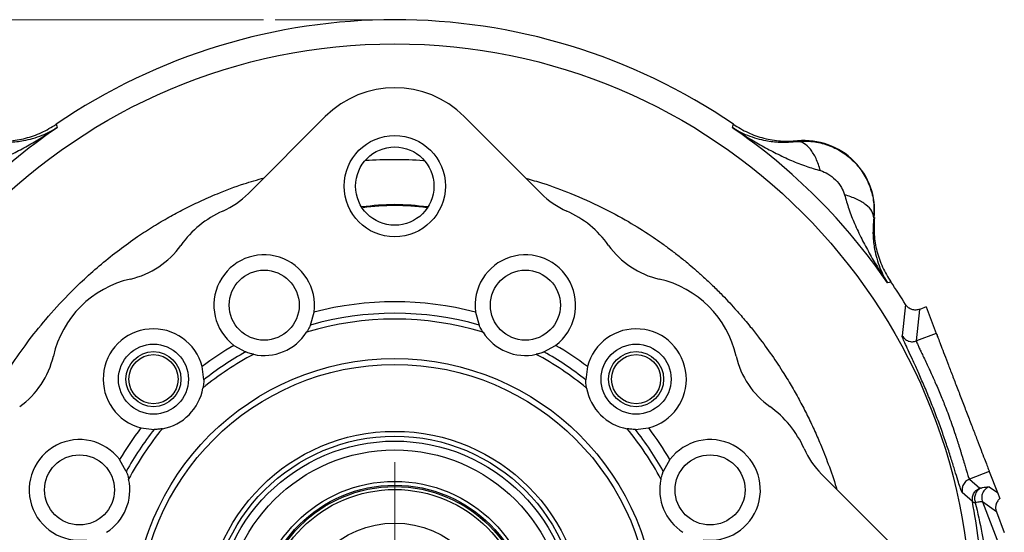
# Model space of a CAD drawing. Header units: inches. Extents: x 0.6 to 16.3, y 0.2 to 11.5.
# Tile 7 of 17: x 3.2 to 6.5, y 7.2 to 8.9. Entities that reach past the tile are written whole.
import ezdxf

# ---------------------------------------------------------------- set-up
doc = ezdxf.new("R2010")
doc.units = ezdxf.units.IN
doc.header["$MEASUREMENT"] = 0
doc.linetypes.add('CENTERX2', pattern=[0.8, 0.5, -0.1, 0.1, -0.1])
doc.styles.add('SLDTEXTSTYLE0', font='TXT', dxfattribs={"width": 0.75})
doc.dimstyles.new('SLDDIMSTYLE0', dxfattribs={"dimtxt": 0.137795, "dimasz": 0.14, "dimexe": 0, "dimexo": 0.0625, "dimgap": 0.034449, "dimtad": 0, "dimtih": 1, "dimtoh": 1, "dimdec": 1, "dimlfac": 1.5, "dimrnd": 1e-09, "dimzin": 12, "dimdsep": 46, "dimtxsty": 'SLDTEXTSTYLE0', "dimblk1": 'CLOSED', "dimblk2": 'CLOSED', "dimsah": 1, "dimcen": 0.09, "dimadec": 0, "dimazin": 3, "dimtfac": 1, "dimtdec": 1, "dimtofl": 0, "dimtmove": 0, "dimatfit": 3, "dimldrblk": 'CLOSED', "dimfxl": 0, "dimfrac": 2, "dimtolj": 1, "dimtzin": 12, "dimarcsym": 0})

# ---------------------------------------------------------------- blocks, each defined once
blk = doc.blocks.new('_Closed')
at = {"color": 0, "linetype": 'ByBlock', "lineweight": -2}
for p, q in [((-1, 0.166667), (0, 0)), ((-1, 0.166667), (-1, -0.166667)), ((0, 0), (-1, -0.166667)), ((0, 0), (-1, 0))]:
    blk.add_line(p, q, dxfattribs=at)
blk = doc.blocks.new('_D')
at = {"color": 7, "linetype": 'Continuous', "lineweight": 0}
for p, q in [((3.9981, 8.932), (1.4878, 8.932)), ((1.5271, 8.932), (1.5271, 8.1833)), ((1.3744, 8.1553), (1.3324, 8.1553)), ((1.3324, 8.1553), (1.3324, 7.9365)), ((1.6799, 8.1553), (1.7219, 8.1553)), ((1.7219, 8.1553), (1.7219, 7.9365)), ((1.3324, 7.9365), (1.3744, 7.9365)), ((1.7219, 7.9365), (1.6799, 7.9365)), ((1.5271, 4.0622), (1.5271, 7.7304)), ((3.2011, 4.0622), (1.4878, 4.0622))]:
    blk.add_line(p, q, dxfattribs=at)
at = {"color": 7, "linetype": 'Continuous', "lineweight": 18, "xscale": 0.14, "yscale": 0.14}
for p, rotation in [((1.5271, 8.932), 90.0000000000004), ((1.5271, 4.0622), 270.0000000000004)]:
    blk.add_blockref('_Closed', p, dxfattribs=dict(at, rotation=rotation))
at = {"color": 7, "linetype": 'Continuous', "lineweight": 18, "char_height": 0.1378, "attachment_point": 1, "style": 'SLDTEXTSTYLE0'}
for s, insert in [('186', (1.3744, 8.1142)), ('7.3', (1.3999, 7.908))]:
    blk.add_mtext(s, dxfattribs=dict(at, insert=insert))
blk = doc.blocks.new('SW_CENTERMARKSYMBOL_0')
at = {"color": 0, "linetype": 'Continuous', "lineweight": 18}
for p, q in [((0, 0.1312), (0, 0.5415)), ((0, 0), (0, 0.0656)), ((-0.1312, 0), (-0.5415, 0)), ((0, 0), (-0.0656, 0)), ((0, 0), (0, -0.0656)), ((0, 0), (0.0656, 0)), ((0.1312, 0), (0.5415, 0)), ((0, -0.1312), (0, -0.5415))]:
    blk.add_line(p, q, dxfattribs=at)

msp = doc.modelspace()

# ---------------------------------------------------------------- linework, layer by layer
at = {"color": 7, "linetype": 'CENTERX2', "lineweight": 18}
msp.add_line((4.4466, 8.932), (4.0375, 8.932), dxfattribs=at)
at = {"color": 7, "linetype": 'Continuous', "lineweight": 25}
for p, q in [((4.2092, 8.601), (3.9462, 8.338)), ((4.9471, 8.338), (4.6841, 8.601)), ((3.289, 8.5746), (3.2908, 8.5687)), ((3.2908, 8.5687), (3.2925, 8.5631)), ((5.6007, 8.5631), (5.6024, 8.5687)), ((5.6024, 8.5687), (5.6042, 8.5746)), ((5.8234, 8.5159), (5.8235, 8.5181)), ((6.0861, 8.2555), (6.0839, 8.2554)), ((6.1367, 8.0344), (6.1311, 8.0327)), ((6.1425, 8.0362), (6.1367, 8.0344)), ((6.193, 7.9585), (6.181, 7.852)), ((6.2631, 7.9506), (6.2414, 7.9422)), ((6.2631, 7.9506), (6.2978, 7.8602)), ((4.1581, 7.8884), (4.1705, 7.9326)), ((4.7228, 7.9326), (4.7351, 7.8884)), ((6.2302, 7.8342), (6.2414, 7.9422)), ((6.2978, 7.8602), (6.2302, 7.8342)), ((3.8966, 7.8191), (3.9366, 7.7966)), ((4.9566, 7.7966), (4.9966, 7.8191)), ((3.7936, 7.7011), (3.7882, 7.7467)), ((5.1051, 7.7467), (5.0996, 7.7011)), ((3.5786, 7.5371), (3.6241, 7.5316)), ((5.2691, 7.5316), (5.3146, 7.5371)), ((3.5286, 7.3886), (3.5061, 7.4286)), ((5.3871, 7.4286), (5.3646, 7.3886)), ((6.169, 7.1161), (5.906, 7.3791)), ((6.4791, 7.3879), (6.4115, 7.3619)), ((6.4791, 7.3879), (6.5067, 7.3161)), ((6.4115, 7.3619), (6.4465, 7.3308)), ((6.4217, 7.2855), (6.3868, 7.3158)), ((6.4789, 7.3358), (6.5067, 7.3161)), ((6.5067, 7.3161), (6.5146, 7.2954)), ((6.4559, 7.2842), (6.5256, 7.1024)), ((6.5032, 7.2506), (6.4559, 7.2842)), ((6.5032, 7.2506), (6.5304, 7.1798))]:
    msp.add_line(p, q, dxfattribs=at)
for centre, radius in [((4.4466, 6.8786), 1.9709), ((4.4466, 8.3633), 0.1732), ((4.4466, 8.3633), 0.1339), ((4.0002, 7.9565), 0.1197), ((4.8931, 7.9565), 0.1197), ((3.6217, 7.7036), 0.1197), ((5.2716, 7.7036), 0.1197), ((3.6217, 7.7036), 0.094), ((3.6217, 7.7036), 0.084), ((5.2716, 7.7036), 0.094), ((5.2716, 7.7036), 0.084), ((4.4466, 6.8786), 0.8953), ((4.4466, 6.8786), 0.8753), ((4.4466, 6.8786), 0.6467), ((4.4466, 6.8786), 0.6302), ((4.4466, 6.8786), 0.6134), ((3.3688, 7.3251), 0.1197), ((4.4466, 6.8786), 0.5833), ((5.5245, 7.3251), 0.1197), ((4.4466, 6.8786), 0.4758), ((4.4466, 6.8786), 0.4625), ((4.4466, 6.8786), 0.458), ((4.4466, 6.8786), 0.448), ((4.4466, 6.8786), 0.3333)]:
    msp.add_circle(centre, radius, dxfattribs=at)
for centre, radius, start, end in [((4.4466, 6.8786), 2.0533, 55.6839, 124.3161), ((4.4466, 8.3636), 0.3358, 45, 135), ((4.4466, 6.8786), 2.0419, 124.4163, 145.5837), ((4.4466, 6.8786), 2.0419, 34.4163, 55.5837), ((5.8462, 8.2782), 0.2409, 354.5811, 95.4189), ((3.7405, 8.5437), 0.2909, 293.9149, 315), ((5.1527, 8.5437), 0.2909, 225, 246.0851), ((4, 7.9586), 0.3491, 113.9149, 144.5938), ((4.8933, 7.9586), 0.3491, 35.4062, 66.0851), ((3.4783, 8.3294), 0.2909, 282.7863, 324.5938), ((5.4149, 8.3294), 0.2909, 215.4062, 257.2137), ((4.0002, 7.9565), 0.172, 352.0012, 232.9988), ((4.8931, 7.9565), 0.172, 307.0012, 187.9988), ((3.62, 7.7053), 0.3491, 102.7863, 167.2137), ((5.2733, 7.7053), 0.3491, 12.7863, 77.2137), ((4.4466, 6.8786), 2.0533, 31.7307, 34.3161), ((4.4466, 6.8786), 1.0895, 75.318, 104.682), ((4.4466, 6.8786), 1.0502, 74.0535, 105.9465), ((4.4466, 6.8786), 1.0302, 72.9714, 107.0286), ((3.6217, 7.7036), 0.172, 14.5012, 255.4988), ((4.0002, 7.9565), 0.172, 257.6743, 327.3257), ((4.8931, 7.9565), 0.172, 212.6743, 282.3257), ((5.2716, 7.7036), 0.172, 284.5012, 165.4988), ((4.4466, 6.8786), 1.0895, 120.318, 127.182), ((4.4466, 6.8786), 1.0895, 52.818, 59.682), ((2.9958, 7.8469), 0.2909, 305.4062, 347.2137), ((4.4466, 6.8786), 1.0302, 117.9714, 129.5286), ((4.4466, 6.8786), 1.0502, 119.0535, 128.4465), ((4.4466, 6.8786), 1.0302, 50.4714, 62.0286), ((4.4466, 6.8786), 1.0502, 51.5535, 60.9465), ((5.8974, 7.8469), 0.2909, 192.7863, 234.5938), ((3.6217, 7.7036), 0.172, 280.1743, 349.8257), ((5.2716, 7.7036), 0.172, 190.1743, 259.8257), ((5.5266, 7.3253), 0.3491, 23.9149, 54.5938), ((4.4466, 6.8786), 1.0895, 142.818, 149.682), ((4.4466, 6.8786), 1.0502, 141.5535, 150.9465), ((4.4466, 6.8786), 1.0302, 140.4714, 152.0286), ((4.4466, 6.8786), 1.0302, 27.9714, 39.5286), ((4.4466, 6.8786), 1.0502, 29.0535, 38.4465), ((4.4466, 6.8786), 1.0895, 30.318, 37.182), ((3.3688, 7.3251), 0.172, 37.0012, 277.9988), ((5.5245, 7.3251), 0.172, 262.0012, 142.9988), ((6.1117, 7.5847), 0.2909, 203.9149, 225), ((3.3688, 7.3251), 0.172, 302.6743, 12.3257), ((5.5245, 7.3251), 0.172, 167.6743, 237.3257)]:
    msp.add_arc(centre, radius, start, end, dxfattribs=at)
for points, knots in [([(2.9912, 8.4164), (3.0076, 8.421), (3.0416, 8.4305), (3.0917, 8.4508), (3.1419, 8.4744), (3.191, 8.5006), (3.2412, 8.5299), (3.2745, 8.5514), (3.2925, 8.5631)], [0, 0, 0, 0, 0.1486331, 0.3078874, 0.4785516, 0.6434186, 0.806588, 1, 1, 1, 1]), ([(3.0698, 8.5181), (3.089, 8.5172), (3.1276, 8.5155), (3.1847, 8.5257), (3.2397, 8.5444), (3.2726, 8.5645), (3.289, 8.5746)], [0, 0, 0, 0, 0.25, 0.499991, 0.749986, 1, 1, 1, 1]), ([(3.0699, 8.5159), (3.0902, 8.5145), (3.1289, 8.5118), (3.1734, 8.5177), (3.2101, 8.5262), (3.2404, 8.5365), (3.2683, 8.549), (3.2848, 8.5586), (3.2925, 8.5631)], [0, 0, 0, 0, 0.224415, 0.426368, 0.565915, 0.724691, 0.870242, 1, 1, 1, 1]), ([(5.6007, 8.5631), (5.6085, 8.5586), (5.6249, 8.549), (5.6528, 8.5365), (5.6832, 8.5262), (5.7198, 8.5177), (5.7643, 8.5118), (5.803, 8.5145), (5.8234, 8.5159)], [0, 0, 0, 0, 0.129758, 0.275309, 0.434085, 0.573632, 0.775585, 1, 1, 1, 1]), ([(5.6007, 8.5631), (5.6187, 8.5514), (5.652, 8.5299), (5.7022, 8.5006), (5.7513, 8.4744), (5.8015, 8.4508), (5.8517, 8.4305), (5.8856, 8.421), (5.902, 8.4164)], [0, 0, 0, 0, 0.19341, 0.356578, 0.521448, 0.69211, 0.851366, 1, 1, 1, 1]), ([(5.6042, 8.5746), (5.6207, 8.5645), (5.6536, 8.5444), (5.7085, 8.5257), (5.7657, 8.5155), (5.8042, 8.5172), (5.8235, 8.5181)], [0, 0, 0, 0, 0.250014, 0.500009, 0.75, 1, 1, 1, 1]), ([(5.8234, 8.5159), (5.8409, 8.5166), (5.876, 8.5179), (5.9277, 8.5051), (5.9754, 8.4821), (6.0169, 8.4489), (6.0501, 8.4074), (6.0731, 8.3597), (6.0859, 8.308), (6.0846, 8.2729), (6.0839, 8.2554)], [0, 0, 0, 0, 0.125496, 0.250568, 0.375355, 0.500001, 0.624646, 0.749433, 0.874504, 1, 1, 1, 1]), ([(5.902, 8.4164), (5.8972, 8.4307), (5.8876, 8.4592), (5.8677, 8.4912), (5.8457, 8.5123), (5.8308, 8.5147), (5.8234, 8.5159)], [0, 0, 0, 0, 0.250057, 0.5, 0.749943, 1, 1, 1, 1]), ([(5.902, 8.4164), (5.9105, 8.4132), (5.9292, 8.4063), (5.9536, 8.3857), (5.9742, 8.3612), (5.9812, 8.3425), (5.9844, 8.334)], [0, 0, 0, 0, 0.227358, 0.500018, 0.772307, 1, 1, 1, 1]), ([(6.0839, 8.2554), (6.0827, 8.2628), (6.0803, 8.2777), (6.0592, 8.2997), (6.0272, 8.3196), (5.9987, 8.3292), (5.9844, 8.334)], [0, 0, 0, 0, 0.2500574, 0.5, 0.7499426, 1, 1, 1, 1]), ([(5.9844, 8.334), (5.989, 8.3176), (5.9985, 8.2837), (6.0188, 8.2336), (6.0423, 8.1833), (6.0686, 8.1342), (6.0979, 8.084), (6.1194, 8.0508), (6.1311, 8.0327)], [0, 0, 0, 0, 0.148633, 0.307887, 0.478552, 0.643419, 0.806588, 1, 1, 1, 1]), ([(4.5562, 8.2896), (4.5197, 8.2932), (4.4469, 8.3003), (4.374, 8.2932), (4.3377, 8.2896)], [0, 0, 0, 0, 0.501609, 1, 1, 1, 1]), ([(6.0839, 8.2554), (6.0825, 8.235), (6.0798, 8.1963), (6.0857, 8.1518), (6.0942, 8.1152), (6.1045, 8.0848), (6.117, 8.057), (6.1266, 8.0405), (6.1311, 8.0327)], [0, 0, 0, 0, 0.224415, 0.426368, 0.565915, 0.724691, 0.870242, 1, 1, 1, 1]), ([(6.0861, 8.2555), (6.0852, 8.2362), (6.0835, 8.1977), (6.0937, 8.1405), (6.1124, 8.0856), (6.1325, 8.0527), (6.1425, 8.0362)], [0, 0, 0, 0, 0.25, 0.499991, 0.749986, 1, 1, 1, 1]), ([(6.2414, 7.9422), (6.237, 7.941), (6.2282, 7.9387), (6.2146, 7.9408), (6.2019, 7.9472), (6.1961, 7.9547), (6.193, 7.9585)], [0, 0, 0, 0, 0.245572, 0.491001, 0.735542, 1, 1, 1, 1]), ([(4.1581, 7.8884), (4.158, 7.8882), (4.1579, 7.8878), (4.1567, 7.8851), (4.1545, 7.8805), (4.1507, 7.8731), (4.147, 7.8671), (4.1449, 7.8636)], [0, 0, 0, 0, 0.145803, 0.291322, 0.446058, 0.683639, 1, 1, 1, 1]), ([(4.7483, 7.8636), (4.7463, 7.8669), (4.7428, 7.8726), (4.7389, 7.8802), (4.7366, 7.8851), (4.7353, 7.8879), (4.7352, 7.8882), (4.7351, 7.8884)], [0, 0, 0, 0, 0.296629, 0.532467, 0.714441, 0.866237, 1, 1, 1, 1]), ([(6.3868, 7.3158), (6.3858, 7.3175), (6.3837, 7.3208), (6.3777, 7.3387), (6.3695, 7.3649), (6.359, 7.3994), (6.3461, 7.4405), (6.3308, 7.4871), (6.3134, 7.5369), (6.2944, 7.5881), (6.2743, 7.6389), (6.2539, 7.6874), (6.2341, 7.7322), (6.2162, 7.7714), (6.201, 7.804), (6.1896, 7.8286), (6.1821, 7.8461), (6.1813, 7.85), (6.181, 7.852)], [0, 0, 0, 0, 0.063306, 0.126311, 0.189209, 0.251748, 0.31372, 0.376165, 0.438759, 0.500359, 0.56197, 0.624387, 0.686902, 0.748702, 0.810746, 0.874031, 0.937456, 1, 1, 1, 1]), ([(6.181, 7.852), (6.1838, 7.8481), (6.1893, 7.8403), (6.202, 7.8332), (6.2163, 7.8306), (6.2255, 7.833), (6.2302, 7.8342)], [0, 0, 0, 0, 0.250121, 0.5, 0.749879, 1, 1, 1, 1]), ([(6.2302, 7.8342), (6.2302, 7.8333), (6.2304, 7.8315), (6.2332, 7.8243), (6.2379, 7.8138), (6.2444, 7.8), (6.2523, 7.7832), (6.2615, 7.7642), (6.2704, 7.7453), (6.2788, 7.727), (6.2869, 7.7091), (6.299, 7.6816), (6.3141, 7.6463), (6.3298, 7.6073), (6.3423, 7.5738), (6.353, 7.544), (6.3609, 7.5206), (6.3664, 7.5039), (6.3697, 7.4939), (6.373, 7.4834), (6.3766, 7.472), (6.3801, 7.4607), (6.3838, 7.4486), (6.3885, 7.4329), (6.3938, 7.4148), (6.399, 7.3969), (6.4041, 7.3801), (6.4087, 7.3662), (6.4106, 7.3633), (6.4115, 7.3619)], [0, 0, 0, 0, 0.039223, 0.080835, 0.124852, 0.165709, 0.205078, 0.24976, 0.286555, 0.312099, 0.345103, 0.374668, 0.440756, 0.499758, 0.538344, 0.5801, 0.625033, 0.639249, 0.654427, 0.670567, 0.687669, 0.70882, 0.72691, 0.750006, 0.793996, 0.834451, 0.874983, 0.938848, 1, 1, 1, 1]), ([(3.9634, 7.7885), (3.9598, 7.7893), (3.9532, 7.7909), (3.9451, 7.7935), (3.94, 7.7954), (3.9371, 7.7965), (3.9368, 7.7966), (3.9366, 7.7966)], [0, 0, 0, 0, 0.296629, 0.532467, 0.714441, 0.866237, 1, 1, 1, 1]), ([(4.9566, 7.7966), (4.9564, 7.7966), (4.9561, 7.7964), (4.9533, 7.7953), (4.9485, 7.7936), (4.9406, 7.791), (4.9337, 7.7894), (4.9298, 7.7885)], [0, 0, 0, 0, 0.145803, 0.291322, 0.446058, 0.683639, 1, 1, 1, 1]), ([(3.7936, 7.7011), (3.7936, 7.7009), (3.7936, 7.7005), (3.7936, 7.6975), (3.7933, 7.6925), (3.7927, 7.6842), (3.7916, 7.6772), (3.791, 7.6732)], [0, 0, 0, 0, 0.145803, 0.291322, 0.446058, 0.683639, 1, 1, 1, 1]), ([(5.1023, 7.6732), (5.1017, 7.6769), (5.1006, 7.6836), (5.0999, 7.6921), (5.0997, 7.6975), (5.0996, 7.7006), (5.0996, 7.7009), (5.0996, 7.7011)], [0, 0, 0, 0, 0.296629, 0.532467, 0.714441, 0.866237, 1, 1, 1, 1]), ([(3.652, 7.5343), (3.6483, 7.5337), (3.6416, 7.5326), (3.6331, 7.5319), (3.6277, 7.5317), (3.6247, 7.5316), (3.6243, 7.5316), (3.6241, 7.5316)], [0, 0, 0, 0, 0.296629, 0.532467, 0.714441, 0.866237, 1, 1, 1, 1]), ([(5.2691, 7.5316), (5.2689, 7.5316), (5.2685, 7.5316), (5.2655, 7.5317), (5.2605, 7.5319), (5.2522, 7.5326), (5.2452, 7.5337), (5.2412, 7.5343)], [0, 0, 0, 0, 0.1458028, 0.2913219, 0.4460576, 0.6836385, 1, 1, 1, 1]), ([(3.5286, 7.3886), (3.5287, 7.3884), (3.5288, 7.3881), (3.5299, 7.3853), (3.5316, 7.3805), (3.5342, 7.3726), (3.5359, 7.3657), (3.5368, 7.3618)], [0, 0, 0, 0, 0.145803, 0.291322, 0.446058, 0.683639, 1, 1, 1, 1]), ([(5.3564, 7.3618), (5.3573, 7.3655), (5.3589, 7.3721), (5.3615, 7.3802), (5.3633, 7.3853), (5.3644, 7.3881), (5.3646, 7.3885), (5.3646, 7.3886)], [0, 0, 0, 0, 0.296629, 0.532467, 0.714441, 0.866237, 1, 1, 1, 1]), ([(6.4115, 7.3619), (6.4067, 7.3594), (6.3973, 7.3544), (6.3888, 7.3417), (6.3852, 7.3283), (6.3863, 7.32), (6.3868, 7.3158)], [0, 0, 0, 0, 0.279846, 0.55926, 0.779591, 1, 1, 1, 1]), ([(6.4217, 7.2855), (6.4212, 7.2907), (6.4203, 7.3012), (6.4263, 7.3151), (6.4354, 7.3253), (6.4428, 7.329), (6.4465, 7.3308)], [0, 0, 0, 0, 0.279846, 0.559282, 0.779604, 1, 1, 1, 1]), ([(6.4508, 7.3315), (6.4467, 7.3291), (6.4385, 7.3244), (6.4307, 7.3116), (6.4276, 7.2963), (6.4301, 7.2863), (6.4313, 7.2812)], [0, 0, 0, 0, 0.250166, 0.5, 0.749834, 1, 1, 1, 1]), ([(6.4508, 7.3315), (6.4496, 7.3312), (6.4474, 7.3306), (6.4468, 7.3308), (6.4465, 7.3308)], [0, 0, 0, 0, 0.501706, 1, 1, 1, 1]), ([(6.4508, 7.3315), (6.4582, 7.3333), (6.473, 7.3369), (6.4769, 7.3362), (6.4789, 7.3358)], [0, 0, 0, 0, 0.499968, 1, 1, 1, 1]), ([(6.4181, 6.4874), (6.4241, 6.5201), (6.4366, 6.5878), (6.4489, 6.6886), (6.4567, 6.7915), (6.4597, 6.9026), (6.4559, 7.0243), (6.4441, 7.1553), (6.4292, 7.2416), (6.4217, 7.2855)], [0, 0, 0, 0, 0.120024, 0.249205, 0.369646, 0.499267, 0.662186, 0.82805, 1, 1, 1, 1]), ([(6.4217, 7.2855), (6.4224, 7.2845), (6.4239, 7.2825), (6.4288, 7.2816), (6.4313, 7.2812)], [0, 0, 0, 0, 0.50124, 1, 1, 1, 1]), ([(6.4559, 7.2842), (6.4537, 7.2846), (6.45, 7.2854), (6.4369, 7.2825), (6.4313, 7.2812)], [0, 0, 0, 0, 0.569736, 1, 1, 1, 1]), ([(6.4313, 7.2812), (6.4391, 7.2468), (6.454, 7.181), (6.472, 7.0797), (6.486, 6.9806), (6.4964, 6.878), (6.5027, 6.7774), (6.505, 6.6736), (6.5034, 6.5725), (6.4987, 6.5044), (6.4965, 6.4719)], [0, 0, 0, 0, 0.132276, 0.252755, 0.383693, 0.503714, 0.633254, 0.753564, 0.882241, 1, 1, 1, 1]), ([(6.5146, 7.2954), (6.5114, 7.2921), (6.5053, 7.2856), (6.5009, 7.2734), (6.5001, 7.2614), (6.5022, 7.2541), (6.5032, 7.2506)], [0, 0, 0, 0, 0.278469, 0.537955, 0.77846, 1, 1, 1, 1])]:
    msp.add_open_spline(points, degree=3, knots=knots, dxfattribs=at)
at = {"color": 8, "linetype": 'Continuous', "lineweight": 25}
for points, knots in [([(4.3464, 8.4513), (4.3464, 8.4514), (4.3789, 8.4543), (4.445, 8.4542), (4.5115, 8.4542), (4.5451, 8.4511), (4.5455, 8.451)], [0, 0, 0, 0, 0.000228, 0.491696, 0.994251, 1, 1, 1, 1]), ([(2.9365, 7.3283), (2.9397, 7.3396), (2.9542, 7.3909), (2.9868, 7.4734), (3.0328, 7.5746), (3.0817, 7.6655), (3.1338, 7.7496), (3.1907, 7.8306), (3.2551, 7.9114), (3.3212, 7.9839), (3.3853, 8.0463), (3.4436, 8.0978), (3.5041, 8.1461), (3.5638, 8.189), (3.6206, 8.2258), (3.6734, 8.257), (3.726, 8.2852), (3.7812, 8.3121), (3.8495, 8.3417), (3.9226, 8.3696), (3.9767, 8.385), (3.9998, 8.3916)], [0, 0, 0, 0, 0.0224533, 0.101956, 0.1694061, 0.2352002, 0.2993533, 0.3586108, 0.4244461, 0.4968775, 0.5462364, 0.5956169, 0.6456364, 0.6944021, 0.7361661, 0.7750425, 0.8116509, 0.8504866, 0.8924209, 0.9541407, 1, 1, 1, 1]), ([(4.8952, 8.3899), (4.9141, 8.3846), (4.9662, 8.37), (5.053, 8.3374), (5.1512, 8.2938), (5.2424, 8.2448), (5.3076, 8.2041), (5.3529, 8.1731), (5.3835, 8.1509), (5.4152, 8.1268), (5.4446, 8.103), (5.4726, 8.0792), (5.4999, 8.055), (5.5299, 8.027), (5.5672, 7.9902), (5.6053, 7.9497), (5.6385, 7.9116), (5.6655, 7.879), (5.697, 7.839), (5.7356, 7.7861), (5.7734, 7.7288), (5.8053, 7.6763), (5.8321, 7.6284), (5.8572, 7.58), (5.8804, 7.5313), (5.9047, 7.4759), (5.9301, 7.4104), (5.9486, 7.3589), (5.9566, 7.3299), (5.9572, 7.3279)], [0, 0, 0, 0, 0.037588, 0.10345, 0.177321, 0.243328, 0.301449, 0.32434, 0.348489, 0.373895, 0.400557, 0.420935, 0.444223, 0.470418, 0.499518, 0.5446, 0.576839, 0.596244, 0.625595, 0.674365, 0.721669, 0.756961, 0.791982, 0.826735, 0.861221, 0.895442, 0.942432, 0.99591, 1, 1, 1, 1]), ([(4.3344, 8.2938), (4.3718, 8.2974), (4.4465, 8.3048), (4.5211, 8.2974), (4.5584, 8.2938)], [0, 0, 0, 0, 0.50087, 1, 1, 1, 1])]:
    msp.add_open_spline(points, degree=3, knots=knots, dxfattribs=at)
at = {"color": 7, "linetype": 'Continuous', "lineweight": 25}
for points in [[(6.2978, 7.8602), (6.2984, 7.8586), (6.2997, 7.8554), (6.3056, 7.84), (6.3142, 7.8175), (6.3256, 7.7878), (6.3392, 7.7523), (6.3546, 7.7122), (6.3712, 7.6689), (6.3885, 7.624), (6.4057, 7.5791), (6.4223, 7.5359), (6.4377, 7.4958), (6.4513, 7.4603), (6.4627, 7.4306), (6.4714, 7.4081), (6.4773, 7.3927), (6.4785, 7.3895), (6.4791, 7.3879)], [(6.4789, 7.3358), (6.4742, 7.3334), (6.4649, 7.3285), (6.4558, 7.3151), (6.4519, 7.2995), (6.4546, 7.2893), (6.4559, 7.2842)]]:
    msp.add_open_spline(points, degree=3, dxfattribs=at)

# ---------------------------------------------------------------- block references
at = {"color": 7, "linetype": 'Continuous', "lineweight": 0}
msp.add_blockref('SW_CENTERMARKSYMBOL_0', (4.4466, 6.8786), dxfattribs=at)

# ---------------------------------------------------------------- dimensions: what is measured, and where the dimension line sits
at = {"color": 7, "linetype": 'Continuous', "lineweight": 18}
dim = msp.add_linear_dim(base=(1.5271, 4.0622), p1=(4.0375, 8.932), p2=(3.2405, 4.0622), angle=90, dimstyle='SLDDIMSTYLE0', dxfattribs=at)
dim.commit()
dim.dimension.update_dxf_attribs({"geometry": '_D', "text_midpoint": (1.5271, 7.9568), "dimtype": 160})

doc.saveas('drawing.dxf')
